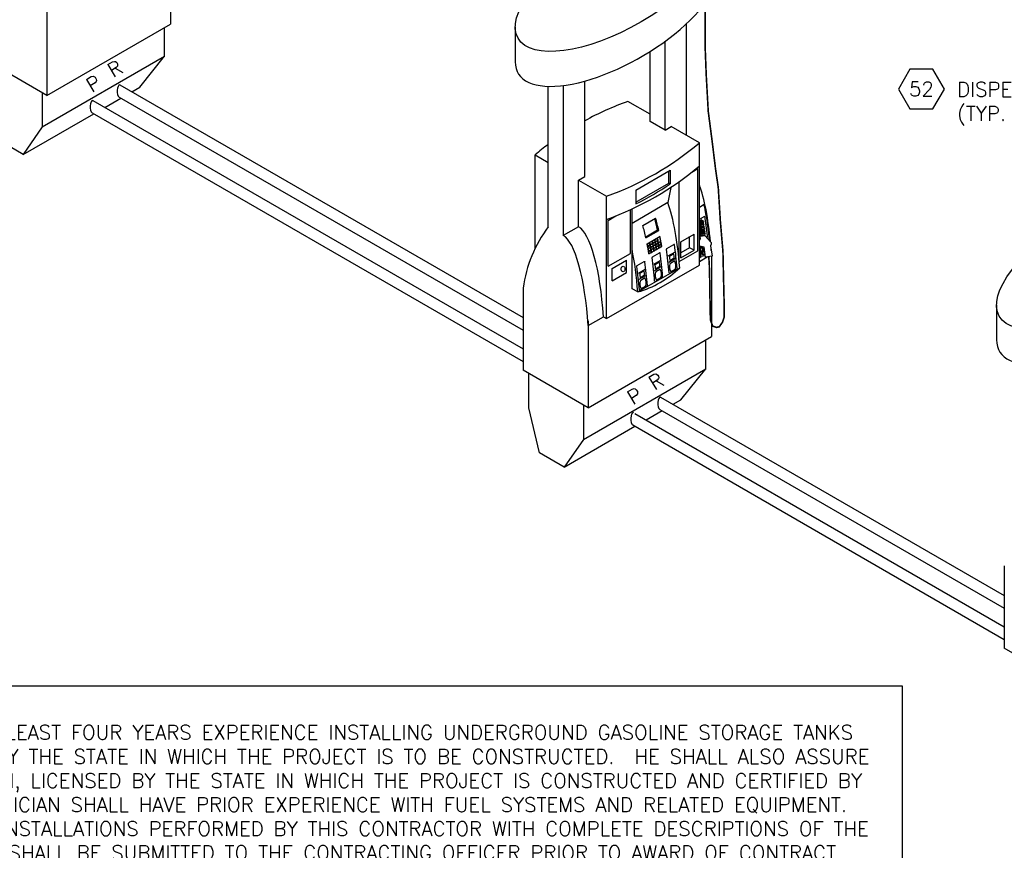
# Model space of a CAD drawing. Extents: x -15981 to -11679, y 2285 to 5601.
# Tile 99 of 103: x -12910 to -12296, y 3162 to 3679. Entities that reach past the tile are written whole.
import ezdxf
from ezdxf.enums import TextEntityAlignment as Align

# ---------------------------------------------------------------- set-up
doc = ezdxf.new("R2010")
doc.units = 0
doc.header["$MEASUREMENT"] = 0
doc.header["$PDSIZE"] = 1
doc.layers.get('0').update_dxf_attribs({"linetype": 'CONTINUOUS'})
for name, color, linetype in [('DISPENSER', 3, 'CONTINUOUS'), ('PIPING-PRODUCT-PREMIUM', 5, 'CONTINUOUS'), ('PIPING-PRODUCT-REGULAR', 4, 'CONTINUOUS'), ('TEXT', 3, 'CONTINUOUS')]:
    doc.layers.add(name, color=color, linetype=linetype)
doc.styles.add('SIMPLEX', font='simplex')

# ---------------------------------------------------------------- blocks, each defined once
blk = doc.blocks.new('HEX')
at = {"color": 3}
blk.add_lwpolyline([(-0.0577, 0.1), (-0.1155, 0), (-0.0577, -0.1), (0.0577, -0.1), (0.1155, 0), (0.0577, 0.1)], close=True, dxfattribs=at)
at = {"color": 3, "style": 'SIMPLEX'}
blk.add_attdef('D#', text='', height=0.08, dxfattribs=at).set_placement((0, 0), align=Align.MIDDLE)

msp = doc.modelspace()

# ---------------------------------------------------------------- linework, layer by layer
at = {"layer": 'DISPENSER'}
for p, q in [((-12816.25, 3726.68), (-12816.25, 3676.59)), ((-12893.14, 3686.53), (-12893.14, 3632.2)), ((-12893.14, 3632.2), (-12816.25, 3676.59)), ((-12494.43, 3607.3), (-12494.43, 3676.91)), ((-12601.25, 3674.87), (-12601.25, 3653.14)), ((-12507.83, 3610.57), (-12507.83, 3665.9)), ((-12517.17, 3615.96), (-12517.17, 3659.58)), ((-12893.14, 3632.2), (-12933.71, 3655.62)), ((-12557.91, 3581.66), (-12557.91, 3641.13)), ((-12580.66, 3550.26), (-12580.66, 3637.84)), ((-12571.32, 3638.36), (-12571.32, 3544.87)), ((-12517.17, 3620.44), (-12531.04, 3628.44)), ((-12507.83, 3610.57), (-12517.17, 3615.96)), ((-12507.83, 3610.57), (-12503.96, 3612.81)), ((-12486.46, 3602.71), (-12503.96, 3612.81)), ((-12486.46, 3526.44), (-12486.46, 3602.71)), ((-12588.87, 3595.05), (-12580.66, 3590.31)), ((-12588.87, 3536.84), (-12588.87, 3595.05)), ((-12561.79, 3579.42), (-12557.91, 3581.66)), ((-12561.79, 3550.37), (-12561.79, 3579.42)), ((-12561.79, 3579.42), (-12544.29, 3569.32)), ((-12499.02, 3528.72), (-12499.02, 3578.52)), ((-12504.34, 3574.87), (-12506.06, 3565.34)), ((-12544.29, 3493.06), (-12544.29, 3569.32)), ((-12506.06, 3565.34), (-12528.46, 3552.41)), ((-12528.46, 3511.73), (-12528.46, 3561.39)), ((-12561.79, 3550.37), (-12571.32, 3544.87)), ((-12514.89, 3526.94), (-12510.83, 3529.29)), ((-12505.89, 3532.14), (-12501.83, 3534.48)), ((-12505.47, 3528.36), (-12501.42, 3530.7)), ((-12478.93, 3531.93), (-12478.93, 3481.84)), ((-12544.29, 3493.06), (-12486.46, 3526.44)), ((-12524.89, 3509.67), (-12498.74, 3524.77)), ((-12524.39, 3521.46), (-12520.33, 3523.8)), ((-12514.47, 3523.16), (-12510.42, 3525.5)), ((-12523.97, 3517.68), (-12519.92, 3520.02)), ((-12596.4, 3512.13), (-12596.4, 3460.87)), ((-12524.89, 3509.67), (-12528.46, 3511.73)), ((-12301.25, 3501.66), (-12301.25, 3479.93)), ((-12555.82, 3488.71), (-12546.29, 3494.21)), ((-12546.29, 3494.21), (-12544.29, 3493.06)), ((-12555.82, 3491.78), (-12555.82, 3437.45)), ((-12555.82, 3437.45), (-12478.93, 3481.84)), ((-12555.82, 3437.45), (-12596.4, 3460.87)), ((-12296.4, 3338.93), (-12296.4, 3287.67)), ((-12255.82, 3264.24), (-12296.4, 3287.67))]:
    msp.add_line(p, q, dxfattribs=at)
at = {"layer": 'DISPENSER', "color": 2}
for p, q in [((-12819.82, 3656.53), (-12819.82, 3674.53)), ((-12896.07, 3612.51), (-12819.82, 3656.53)), ((-12835.31, 3637.28), (-12819.82, 3656.53)), ((-12840.16, 3634.48), (-12835.31, 3637.28)), ((-12526.1, 3573.15), (-12504.66, 3585.53)), ((-12504.66, 3585.53), (-12504.66, 3577.04)), ((-12491.22, 3584.38), (-12487.46, 3586.55)), ((-12487.46, 3535.4), (-12487.46, 3586.55)), ((-12526.1, 3573.15), (-12526.1, 3564.55)), ((-12529.46, 3533.73), (-12529.46, 3560.93)), ((-12486.46, 3562.56), (-12484.13, 3563.91)), ((-12543.29, 3554.31), (-12538.53, 3557.06)), ((-12543.29, 3525.75), (-12543.29, 3554.31)), ((-12521.73, 3551.11), (-12513.73, 3555.73)), ((-12486.46, 3555.08), (-12483.15, 3556.99)), ((-12519.76, 3543.34), (-12511.76, 3547.96)), ((-12498.08, 3540.98), (-12489.74, 3545.79)), ((-12489.74, 3535.67), (-12489.74, 3545.79)), ((-12517.92, 3533.46), (-12509.92, 3538.08)), ((-12506.69, 3536.79), (-12502.31, 3539.32)), ((-12499.02, 3528.72), (-12487.46, 3535.4)), ((-12498.08, 3530.86), (-12498.08, 3540.98)), ((-12498.08, 3530.86), (-12489.74, 3535.67)), ((-12543.29, 3525.75), (-12529.46, 3533.73)), ((-12540.94, 3524.34), (-12531.81, 3529.61)), ((-12531.81, 3521.9), (-12531.81, 3529.61)), ((-12515.69, 3531.59), (-12511.31, 3534.13)), ((-12486.46, 3531.06), (-12485.3, 3531.73)), ((-12486.46, 3528.75), (-12481.65, 3531.53)), ((-12540.94, 3516.63), (-12540.94, 3524.34)), ((-12504.99, 3521.45), (-12500.61, 3523.98)), ((-12540.94, 3516.63), (-12531.81, 3521.9)), ((-12513.99, 3516.26), (-12509.61, 3518.79)), ((-12523.49, 3510.77), (-12519.11, 3513.3)), ((-12482.51, 3461.78), (-12482.51, 3479.78)), ((-12558.75, 3417.76), (-12482.51, 3461.78)), ((-12497.99, 3442.53), (-12482.51, 3461.78)), ((-12502.84, 3439.73), (-12497.99, 3442.53))]:
    msp.add_line(p, q, dxfattribs=at)
at = {"layer": 'DISPENSER', "color": 7}
for p, q in [((-12505.45, 3577.49), (-12505.45, 3585.07)), ((-12526.1, 3565.57), (-12505.45, 3577.49)), ((-12504.66, 3577.04), (-12505.45, 3577.49)), ((-12483.94, 3553.89), (-12486.46, 3553.52)), ((-12519.94, 3544.15), (-12512.56, 3548.41)), ((-12511.76, 3547.96), (-12512.56, 3548.41)), ((-12484.42, 3553.18), (-12486.46, 3552.88)), ((-12483.78, 3552.77), (-12486.46, 3552.38)), ((-12484.26, 3552.06), (-12486.46, 3551.74)), ((-12483.61, 3551.65), (-12486.46, 3551.23)), ((-12484.09, 3550.94), (-12486.46, 3550.59)), ((-12483.45, 3550.53), (-12486.46, 3550.09)), ((-12483.93, 3549.82), (-12486.46, 3549.45)), ((-12483.29, 3549.42), (-12486.46, 3548.95)), ((-12483.12, 3548.3), (-12486.46, 3547.81)), ((-12483.77, 3548.71), (-12486.4, 3548.32)), ((-12483.6, 3547.59), (-12486.24, 3547.2)), ((-12517.28, 3540.62), (-12515.91, 3541.41)), ((-12515.68, 3541.54), (-12514.31, 3542.33)), ((-12514.08, 3542.47), (-12512.71, 3543.26)), ((-12513.83, 3541.16), (-12512.46, 3541.95)), ((-12513.79, 3540.89), (-12512.42, 3541.69)), ((-12512.48, 3543.39), (-12511.11, 3544.18)), ((-12492.53, 3537.28), (-12492.53, 3544.18)), ((-12482.96, 3547.18), (-12486.46, 3546.67)), ((-12482.79, 3546.06), (-12486.46, 3545.52)), ((-12483.44, 3546.47), (-12486.07, 3546.08)), ((-12518.88, 3539.69), (-12517.51, 3540.49)), ((-12518.63, 3538.38), (-12517.26, 3539.18)), ((-12518.59, 3538.12), (-12515.62, 3539.84)), ((-12518.35, 3536.81), (-12516.98, 3537.6)), ((-12518.3, 3536.55), (-12516.93, 3537.34)), ((-12518.08, 3535.24), (-12516.71, 3536.03)), ((-12518.04, 3534.97), (-12516.67, 3535.76)), ((-12517.03, 3539.31), (-12515.66, 3540.1)), ((-12516.75, 3537.74), (-12515.38, 3538.53)), ((-12516.7, 3537.47), (-12515.33, 3538.26)), ((-12516.48, 3536.16), (-12515.11, 3536.95)), ((-12516.44, 3535.9), (-12515.07, 3536.69)), ((-12516.22, 3534.58), (-12514.86, 3535.37)), ((-12515.43, 3540.23), (-12514.06, 3541.02)), ((-12515.39, 3539.97), (-12514.02, 3540.76)), ((-12515.15, 3538.66), (-12513.78, 3539.45)), ((-12515.1, 3538.4), (-12513.73, 3539.19)), ((-12514.88, 3537.08), (-12513.51, 3537.87)), ((-12514.84, 3536.82), (-12513.47, 3537.61)), ((-12514.62, 3535.51), (-12513.26, 3536.3)), ((-12513.55, 3539.58), (-12512.18, 3540.37)), ((-12513.5, 3539.32), (-12512.13, 3540.11)), ((-12513.28, 3538.01), (-12511.91, 3538.8)), ((-12513.24, 3537.74), (-12511.87, 3538.54)), ((-12513.02, 3536.43), (-12511.66, 3537.22)), ((-12511.95, 3540.51), (-12510.58, 3541.3)), ((-12511.9, 3540.24), (-12510.53, 3541.04)), ((-12511.68, 3538.93), (-12510.31, 3539.72)), ((-12511.64, 3538.67), (-12510.27, 3539.46)), ((-12511.42, 3537.36), (-12510.06, 3538.14)), ((-12492.53, 3537.28), (-12498.08, 3534.08)), ((-12489.74, 3535.67), (-12492.53, 3537.28)), ((-12517.82, 3533.66), (-12516.46, 3534.45))]:
    msp.add_line(p, q, dxfattribs=at)
at = {"layer": 'DISPENSER', "color": 1}
for p, q in [((-12484.59, 3554.3), (-12486.46, 3554.02)), ((-12484.59, 3554.3), (-12486.46, 3554.02)), ((-12485.66, 3555.54), (-12485.46, 3554.17)), ((-12484.59, 3554.3), (-12483.94, 3553.89)), ((-12483.94, 3553.89), (-12484.42, 3553.18)), ((-12486.46, 3548.37), (-12486.4, 3548.32)), ((-12486.4, 3548.32), (-12486.46, 3548.25)), ((-12484.42, 3553.18), (-12483.78, 3552.77)), ((-12483.78, 3552.77), (-12484.26, 3552.06)), ((-12484.26, 3552.06), (-12483.61, 3551.65)), ((-12483.61, 3551.65), (-12484.09, 3550.94)), ((-12484.09, 3550.94), (-12483.45, 3550.53)), ((-12483.45, 3550.53), (-12483.93, 3549.82)), ((-12483.93, 3549.82), (-12483.29, 3549.42)), ((-12483.29, 3549.42), (-12483.77, 3548.71)), ((-12483.77, 3548.71), (-12483.12, 3548.3)), ((-12483.12, 3548.3), (-12483.6, 3547.59)), ((-12483.6, 3547.59), (-12482.96, 3547.18)), ((-12486.46, 3547.39), (-12486.24, 3547.2)), ((-12486.24, 3547.2), (-12486.46, 3546.94)), ((-12486.46, 3546.4), (-12486.07, 3546.08)), ((-12486.07, 3546.08), (-12486.46, 3545.63)), ((-12486.46, 3545.42), (-12485.91, 3544.97)), ((-12483.27, 3545.35), (-12485.91, 3544.97)), ((-12485.91, 3544.97), (-12485.82, 3544.41)), ((-12482.96, 3547.18), (-12483.44, 3546.47)), ((-12483.44, 3546.47), (-12482.79, 3546.06)), ((-12482.79, 3546.06), (-12483.27, 3545.35)), ((-12483.27, 3545.35), (-12483.19, 3544.79))]:
    msp.add_line(p, q, dxfattribs=at)
at = {"layer": 'DISPENSER', "const_width": 1}
msp.add_lwpolyline([(-12482.95, 3689.43), (-12482.95, 3664.32), (-12482.2, 3644.74), (-12480.95, 3622.24), (-12478.45, 3603.07), (-12476.36, 3585.98), (-12474.7, 3574.73), (-12473.44, 3554.32), (-12471.78, 3534.73), (-12471.36, 3515.98), (-12470.94, 3498.48), (-12471.03, 3494.04), (-12472.11, 3490.8), (-12474.04, 3488.03), (-12475.76, 3487.58), (-12478.16, 3488.42), (-12479.47, 3491.85), (-12479.74, 3496.56), (-12479.77, 3502.28), (-12479.93, 3507.25), (-12479.93, 3513.26), (-12480.05, 3517.34), (-12480.17, 3521.55), (-12480.29, 3526.59), (-12480.61, 3531.69)], dxfattribs=at)
at = {"layer": 'DISPENSER', "color": 2}
for points in [[(-12896.07, 3633.89), (-12896.07, 3612.51), (-12907.98, 3595.32), (-12923.46, 3604.26), (-12930.14, 3632.18), (-12930.14, 3653.56)], [(-12857.04, 3624.73), (-12847.04, 3630.5)], [(-12907.98, 3595.32), (-12863.92, 3620.76)], [(-12519.02, 3539.76), (-12511.02, 3544.38)], [(-12558.75, 3439.14), (-12558.75, 3417.76), (-12570.66, 3400.57), (-12586.15, 3409.51), (-12592.82, 3437.43), (-12592.82, 3458.81)], [(-12519.72, 3429.98), (-12509.72, 3435.75)], [(-12570.66, 3400.57), (-12526.61, 3426.01)]]:
    msp.add_lwpolyline(points, dxfattribs=at)
at = {"layer": 'DISPENSER', "color": 7}
for points in [[(-12515.66, 3540.1, 0.001855), (-12515.91, 3541.41)], [(-12515.43, 3540.23, 0.001852), (-12515.68, 3541.54)], [(-12514.06, 3541.02, 0.001855), (-12514.31, 3542.33)], [(-12513.83, 3541.16, 0.001852), (-12514.08, 3542.47)], [(-12512.46, 3541.95, 0.001855), (-12512.71, 3543.26)], [(-12511.95, 3540.51, 0.004071), (-12512.48, 3543.39, 0.004071)], [(-12512.18, 3540.37, 0.001853), (-12512.42, 3541.69)], [(-12510.58, 3541.3), (-12510.58, 3541.3, 0.004293), (-12511.11, 3544.18)], [(-12518.63, 3538.38, 0.001852), (-12518.88, 3539.69)], [(-12518.35, 3536.81, 0.00185), (-12518.59, 3538.12, 0.00185)], [(-12518.08, 3535.24, 0.001849), (-12518.3, 3536.55, 0.001849)], [(-12517.26, 3539.18, 0.001855), (-12517.51, 3540.49)], [(-12517.03, 3539.31, 0.001852), (-12517.28, 3540.62)], [(-12516.98, 3537.6, 0.001853), (-12517.22, 3538.91)], [(-12516.75, 3537.74, 0.00185), (-12516.99, 3539.05)], [(-12516.71, 3536.03, 0.001852), (-12516.93, 3537.34, 0.001852)], [(-12516.48, 3536.16, 0.001849), (-12516.7, 3537.47)], [(-12516.46, 3534.45, 0.001851), (-12516.67, 3535.76)], [(-12516.22, 3534.58, 0.001848), (-12516.44, 3535.9)], [(-12515.38, 3538.53, 0.001853), (-12515.62, 3539.84)], [(-12515.15, 3538.66, 0.00185), (-12515.39, 3539.97)], [(-12515.11, 3536.95, 0.001852), (-12515.33, 3538.26)], [(-12514.88, 3537.08, 0.001849), (-12515.1, 3538.4)], [(-12514.86, 3535.37, 0.001851), (-12515.07, 3536.69)], [(-12514.62, 3535.51, 0.001848), (-12514.84, 3536.82)], [(-12513.78, 3539.45, 0.001853), (-12514.02, 3540.76)], [(-12513.55, 3539.58, 0.00185), (-12513.79, 3540.89)], [(-12513.51, 3537.87, 0.001852), (-12513.73, 3539.19, 0.001852)], [(-12513.28, 3538.01, 0.001849), (-12513.5, 3539.32, 0.001849)], [(-12513.26, 3536.3, 0.001851), (-12513.47, 3537.61)], [(-12513.02, 3536.43, 0.001848), (-12513.24, 3537.74)], [(-12511.91, 3538.8, 0.001852), (-12512.13, 3540.11, 0.001852)], [(-12511.68, 3538.93, 0.001849), (-12511.9, 3540.24, 0.001849)], [(-12511.66, 3537.22, 0.001851), (-12511.87, 3538.54, 0.001851)], [(-12511.42, 3537.36, 0.001848), (-12511.64, 3538.67, 0.001848)], [(-12510.31, 3539.72), (-12510.31, 3539.72, 0.001822), (-12510.53, 3541.04)], [(-12510.06, 3538.14), (-12510.06, 3538.14, 0.001749), (-12510.27, 3539.46)], [(-12517.82, 3533.66, 0.001848), (-12518.04, 3534.97)]]:
    msp.add_lwpolyline(points, format="xyb", dxfattribs=at)
at = {"layer": 'DISPENSER'}
for points in [[(-12486.46, 3542.01), (-12485.84, 3542.8), (-12486.07, 3544.37), (-12483.06, 3544.81), (-12479.22, 3540.58), (-12479.04, 3539.4), (-12479.52, 3538.39), (-12478.58, 3531.98), (-12482.64, 3531.39), (-12483.54, 3537.51), (-12486.46, 3538.32)], [(-12482.74, 3532.11), (-12485.56, 3531.7), (-12486.46, 3537.84)]]:
    msp.add_lwpolyline(points, dxfattribs=at)
for points in [[(-12482.9, 3533.19), (-12484.09, 3532.81, -0.46232), (-12485.06, 3533.42), (-12485.75, 3538.12)], [(-12485.66, 3537.6), (-12484.63, 3536.95, -0.226401), (-12484.48, 3536.32), (-12485.02, 3533.27)], [(-12485.39, 3538.02), (-12484.3, 3537.34, -0.243692), (-12483.99, 3536.23), (-12484.59, 3532.83)]]:
    msp.add_lwpolyline(points, format="xyb", dxfattribs=at)
at = {"layer": 'DISPENSER', "color": 1}
for points in [[(-12505.15, 3531.52, -0.001985), (-12504.96, 3529.67), (-12504.96, 3529.67, 0.543613), (-12504.58, 3529.47), (-12502.35, 3530.76, 0.297132), (-12502.11, 3531.25), (-12502.11, 3531.25, 0.002001), (-12502.31, 3533.1, 0.539267), (-12502.69, 3533.28), (-12504.91, 3532, 0.297833)], [(-12514.15, 3526.32, -0.001985), (-12513.96, 3524.47), (-12513.96, 3524.47, 0.543613), (-12513.58, 3524.28), (-12511.35, 3525.56, 0.297132), (-12511.11, 3526.05), (-12511.11, 3526.05, 0.002001), (-12511.31, 3527.9, 0.539267), (-12511.69, 3528.09), (-12513.91, 3526.81, 0.297833)], [(-12523.65, 3520.83, -0.001985), (-12523.46, 3518.98), (-12523.46, 3518.98, 0.543613), (-12523.08, 3518.79), (-12520.85, 3520.08, 0.297132), (-12520.61, 3520.57), (-12520.61, 3520.57, 0.002001), (-12520.81, 3522.42, 0.539267), (-12521.19, 3522.6), (-12523.41, 3521.32, 0.297833)]]:
    msp.add_lwpolyline(points, format="xyb", close=True, dxfattribs=at)
at = {"layer": 'DISPENSER', "color": 2}
for points in [[(-12525.44, 3525.61, -0.305739), (-12525.19, 3526.11), (-12520.81, 3528.64, -0.531751), (-12520.43, 3528.46)], [(-12513.44, 3517.45, 0.441442), (-12513.09, 3517.34), (-12510.6, 3518.77, 0.191447), (-12510.37, 3519.06, 0.189181), (-12510.75, 3523.57, 0.433762), (-12511.1, 3523.67), (-12513.56, 3522.25, 0.195171), (-12513.79, 3521.96, 0.178806), (-12513.44, 3517.45)], [(-12504.44, 3522.65, 0.441442), (-12504.09, 3522.54), (-12501.6, 3523.97, 0.191447), (-12501.37, 3524.26, 0.189181), (-12501.75, 3528.76, 0.433762), (-12502.1, 3528.87), (-12504.56, 3527.45, 0.195171), (-12504.79, 3527.15, 0.178806), (-12504.44, 3522.65)], [(-12522.94, 3511.97, 0.441442), (-12522.59, 3511.85), (-12520.1, 3513.29, 0.191447), (-12519.87, 3513.58, 0.189181), (-12520.25, 3518.08, 0.433762), (-12520.6, 3518.19), (-12523.06, 3516.77, 0.195171), (-12523.29, 3516.47, 0.178806), (-12522.94, 3511.97)]]:
    msp.add_lwpolyline(points, format="xyb", dxfattribs=at)
at = {"layer": 'DISPENSER'}
for centre, radius, start, end in [((-12468.06, 3452.58), 186.8, 109.70383, 118.75156), ((-12468.06, 3452.58), 186.8, 127.06958, 130.29617), ((-12607.27, 3745.18), 186.8, 289.70383, 310.29617), ((-12607.27, 3730.75), 186.8, 289.70383, 310.29617), ((-12514.89, 3500.79), 82.29, 143.05088, 172.07743), ((-12541.65, 3568.9), 61.55, 285.79898, 314.20102)]:
    msp.add_arc(centre, radius, start, end, dxfattribs=at)
at = {"layer": 'DISPENSER', "color": 2}
for centre, radius, start, end in [((-12609.18, 3731.85), 186.8, 296.40808, 304.0252), ((-12483.88, 3563.47), 0.5, 12.05874, 120), ((-12483.44, 3544.62), 2, 324.06615, 6.32529), ((-12506.44, 3536.36), 0.5, 120, 188.00171), ((-12502.18, 3539.11), 0.25, 7.99248, 120), ((-12515.44, 3531.16), 0.5, 120, 188.00171), ((-12511.18, 3533.91), 0.25, 7.99249, 120), ((-12500.86, 3524.42), 0.5, 300, 4.36113), ((-12509.86, 3519.22), 0.5, 300, 4.36113), ((-12505.12, 3521.67), 0.25, 184.37972, 300), ((-12523.62, 3510.99), 0.25, 184.37972, 300), ((-12519.36, 3513.73), 0.5, 300, 4.36113), ((-12514.12, 3516.47), 0.25, 184.37972, 300)]:
    msp.add_arc(centre, radius, start, end, dxfattribs=at)
at = {"layer": 'DISPENSER'}
for centre in [(-12537.54, 3703.55), (-12237.54, 3530.35)]:
    msp.add_ellipse(centre, major_axis=(-61.98, -35.78), ratio=0.413103, dxfattribs=at)
for centre, major_axis, ratio, start_param, end_param in [((-12537.54, 3681.82), (-61.98, -35.78), 0.413103, 6.043584, 9.196117), ((-12494.48, 3524.71), (-2.11, 65.07), 0.244624, 4.956517, 5.628974), ((-12514.08, 3513.4), (-2.11, 65.07), 0.244624, 4.880239, 5.628974), ((-12561.84, 3485.82), (-2.11, 65.07), 0.244624, 4.833761, 6.148341), ((-12571.37, 3480.32), (-2.11, 65.07), 0.244624, 4.833761, 6.148341), ((-12540.23, 3498.29), (-2.11, 65.07), 0.244624, 4.880239, 5.328056), ((-12494.48, 3524.71), (-2.11, 65.07), 0.244624, 4.871248, 4.921949), ((-12494.48, 3524.71), (-2.11, 65.07), 0.244624, 4.871248, 4.921949), ((-12237.54, 3508.61), (-61.98, -35.78), 0.413103, 6.043584, 9.196117)]:
    msp.add_ellipse(centre, major_axis=major_axis, ratio=ratio, start_param=start_param, end_param=end_param, dxfattribs=at)
at = {"layer": 'DISPENSER', "color": 7}
msp.add_ellipse((-12523.95, 3508.61), major_axis=(-2.11, 65.07), ratio=0.244624, start_param=5.362633, end_param=5.506849, dxfattribs=at)
at = {"layer": 'DISPENSER', "color": 2}
for centre, start_param, end_param in [((-12523.16, 3508.15), 5.362633, 5.524395), ((-12531.16, 3503.54), 5.362633, 5.524395), ((-12523.16, 3508.15), 5.182346, 5.294844), ((-12531.16, 3503.54), 5.182346, 5.294844), ((-12520.66, 3509.6), 4.890753, 5.127124), ((-12515.66, 3512.48), 4.889465, 5.126567), ((-12529.66, 3504.4), 4.890753, 5.127124), ((-12524.66, 3507.29), 4.889465, 5.126567), ((-12539.16, 3498.92), 4.890753, 5.127124), ((-12534.16, 3501.8), 4.889465, 5.126567)]:
    msp.add_ellipse(centre, major_axis=(-2.11, 65.07), ratio=0.244624, start_param=start_param, end_param=end_param, dxfattribs=at)
at = {"layer": 'DISPENSER', "color": 1}
msp.add_ellipse((-12534.05, 3524), major_axis=(0, 1.67), ratio=0.698745, dxfattribs=at)
at = {"layer": 'DISPENSER', "color": 2}
msp.add_open_spline([(-12480.1, 3541.56), (-12480.11, 3541.67), (-12480.12, 3541.78), (-12480.7, 3547.69), (-12481.46, 3553.25), (-12482.7, 3560.17), (-12483.04, 3561.91), (-12483.39, 3563.58)], degree=3, knots=[4.9670864, 4.9670864, 4.9670864, 4.9670864, 4.9724958, 4.9724958, 5.2499643, 5.2499643, 5.346627, 5.346627, 5.346627, 5.346627], dxfattribs=at)
msp.add_open_spline([(-12481.45, 3544.84), (-12481.92, 3549.06), (-12482.49, 3553.14), (-12483.15, 3556.99)], degree=3, dxfattribs=at)
at = {"layer": 'DISPENSER'}
for p in [(-12514.72, 3535.31), (-12513.12, 3536.23), (-12511.52, 3537.16), (-12516.32, 3534.38)]:
    msp.add_point(p, dxfattribs=at)
at = {"layer": 'PIPING-PRODUCT-PREMIUM'}
for p, q in [((-12864.52, 3629.05), (-12596.4, 3474.25, 0)), ((-12864.97, 3621.36), (-12596.4, 3466.3, 0)), ((-12526.65, 3433.98), (-12296.4, 3301.04)), ((-12527.96, 3426.79), (-12296.4, 3293.1))]:
    msp.add_line(p, q, dxfattribs=at)
for centre, major_axis, start_param, end_param in [((-12864.52, 3625.14), (0, -3.91), 3.141593, 6.029248), ((-12527.52, 3430.57), (0, 3.91), 0, 2.887656)]:
    msp.add_ellipse(centre, major_axis=major_axis, ratio=0.45242, start_param=start_param, end_param=end_param, dxfattribs=at)
at = {"layer": 'PIPING-PRODUCT-REGULAR'}
for p, q in [((-12847.64, 3638.8), (-12596.4, 3493.74, 0)), ((-12848.09, 3631.11), (-12596.4, 3485.79, 0)), ((-12510.63, 3444.22), (-12296.4, 3320.53)), ((-12511.08, 3436.53), (-12296.4, 3312.59))]:
    msp.add_line(p, q, dxfattribs=at)
for centre, major_axis, start_param, end_param in [((-12847.64, 3634.89), (0, -3.91), 3.141593, 6.029248), ((-12510.63, 3440.32), (0, 3.91), 0, 2.887656)]:
    msp.add_ellipse(centre, major_axis=major_axis, ratio=0.45242, start_param=start_param, end_param=end_param, dxfattribs=at)
at = {"layer": 'TEXT', "linetype": 'Continuous'}
msp.add_lwpolyline([(-13520.29, 3264.27), (-12359.98, 3264.27), (-12359.98, 2606.21), (-13520.29, 2606.21)], close=True, dxfattribs=at)

# ---------------------------------------------------------------- block references
at = {"layer": 'TEXT'}
ref = msp.add_blockref('HEX', (-12348.07, 3636.16), dxfattribs=dict(at, xscale=123.759022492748, yscale=123.759022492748, zscale=123.759022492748))
ref.add_attrib('D#', '52', dxfattribs={"layer": '0', "height": 9, "style": 'SIMPLEX'}).set_placement((-12348.07, 3636.16), align=Align.MIDDLE)

# ---------------------------------------------------------------- texts
at = {"layer": 'DISPENSER', "style": 'SIMPLEX'}
for s, p in [('R', (-12851.92, 3642.86)), ('P', (-12865.31, 3633.67)), ('R', (-12514.6, 3448.11)), ('P', (-12528, 3438.92))]:
    msp.add_text(s, height=9, rotation=30.86983, dxfattribs=at).set_placement(p)
at = {"layer": 'TEXT', "insert": (-12325.78, 3640.38), "char_height": 9, "width": 119.1701, "attachment_point": 1, "style": 'SIMPLEX'}
msp.add_mtext('\\pt153;DISPENSER SUMP (TYP. OF 7)', dxfattribs=at)
at = {"layer": 'TEXT', "linetype": 'Continuous', "insert": (-13535.7, 3254.72), "char_height": 9, "width": 1155.8294, "attachment_point": 1, "style": 'SIMPLEX'}
msp.add_mtext("\\pi-27,l54;CONTRACTOR EXPERIENCE AND LICENSING:\\P\\pi-27,l81;1.^ICONTRACTOR SHALL CERTIFY THAT HE (OR HIS INSTALLATION SUB-CONTRACTOR) HAS AT LEAST FOUR YEARS EXPERIENCE INSTALLING UNDERGROUND GASOLINE STORAGE TANKS AND DISPENSING EQUIPMENT AND HOLDS ALL CERTIFICATIONS OR LICENSES REQUIRED BY THE STATE IN WHICH THE PROJECT IS TO BE CONSTRUCTED.\\~ HE SHALL ALSO ASSURE THAT THE DESIGNED GASOLINE FUEL SYSTEM SHALL BE INSTALLED BY SKILLED WORKMEN, LICENSED BY THE STATE IN WHICH THE PROJECT IS CONSTRUCTED AND CERTIFIED BY THE EQUIPMENT MANUFACTURERS.\\~ CONTRACTOR'S FUEL SYSTEM INSTALLER AND ELECTRICIAN SHALL HAVE PRIOR EXPERIENCE WITH FUEL SYSTEMS AND RELATED EQUIPMENT.\\~ AS EVIDENCE OF THIS EXPERIENCE, A LIST OF THE MOST RECENT THREE FUEL SYSTEM INSTALLATIONS PERFORMED BY THIS CONTRACTOR WITH COMPLETE DESCRIPTIONS OF THE LOCATION, THE PROJECT NAME, AND THE EQUIPMENT INSTALLED AND DATE OF PROJECT SHALL BE SUBMITTED TO THE CONTRACTING OFFICER PRIOR TO AWARD OF CONTRACT.^J^JCONTRACTOR CERTIFICATION OF LICENSING AND EXPERIENCE. CONTRACTOR SHALL CERTIFY THAT HE (OR HIS INSTALLATION SUBCONTRACTOR IS A CERTIFIED INSTALLER AND/OR AUTHORIZED SERVICE CONTRACTOR FOR THE FOLLOWING EQUIPMENT MANUFACTURERS, AS APPLICABLE TO THE SYSTEM BEING INSTALLED:\\P\\pl108;a.^IDRESSER WAYNE.\\Pb.^IVEEDER-ROOT\\Pc.^IRED JACKET\\Pd.^IOPW\\Pe.^ICONTAINMENT SOLUTIONS / XERXES\\Pf.^IOPW/FLEXWORKS\\P\\pl81;2.^ICONTRACTOR SHALL ALSO CERTIFY THAT HE (OR HIS INSTALLATION SUBCONTRACTOR) HOLDS ALL NECESSARY LICENSES AND MANUFACTURER CERTIFICATIONS FOR CONSTRUCTION AND INSTALLATION REQUIRED UNDER THIS CONTRACT AT THE PROJECT LOCATION. THESE CERTIFICATIONS SHALL BE SUBMITTED IN WRITING TO THE CONTRACTING OFFICER BEFORE AWARD OF CONTRACT.\\~ CHANGING OF SUBCONTRACTORS AFTER THIS CERTIFICATION WILL REQUIRE RE-CERTIFICATION OF THE NEW SUBCONTRACTOR, SHOWING REQUISITE EXPERIENCE AND RESUBMITTAL TO THE CONTRACTING OFFICER PRIOR TO THE NEW SUBCONTRACTOR PERFORMING ANY WORK ON THE JOBSITE.\\P3.^ICONTRACTOR SHALL CERTIFY THAT THE INSTALLATION OF THE PETROLEUM-SYSTEM-RELATED ELECTRICAL COMPONENTS WILL BE DONE BY AN EXPERIENCED CONTRACTOR OR SUBCONTRACTOR. THIS PETROLEUM ELECTRICAL CONTRACTOR SHALL HAVE FUEL ELECTRICAL SYSTEM EXPERIENCE WITH SYSTEMS SIMILAR TO THOSE INSTALLED UNDER THIS CONTRACT. (PETROLEUM-SYSTEM-RELATED COMPONENTS ARE THOSE ESSENTIAL TO THE LEGAL OPERATION OF THE PETROLEUM STORAGE, DISPENSING, LEAK DETECTION, AND EMERGENCY EQUIPMENT. THEY INCLUDE, BUT ARE NOT LIMITED TO: DISPENSERS, SUBMERSIBLE PUMPS, PUMP CONTROLLERS, LEAK DETECTION EQUIPMENT, VAPOR RECOVERY SYSTEMS, EMERGENCY SHUT-OFF SWITCHES, AND ALL CONDUIT RELATED TO THESE SYSTEMS.) AS EVIDENCE OF THIS EXPERIENCE, A LIST OF THE MOST RECENT FIVE FUEL SYSTEM INSTALLATIONS PERFORMED BY THIS CONTRACTOR WITH COMPLETE DESCRIPTIONS OF THE LOCATION, THE PROJECT NAME, AND THE EQUIPMENT INSTALLED AND DATE OF PROJECT SHALL BE SUBMITTED TO THE CONTRACTING OFFICER BEFORE CONSTRUCTION BEGINS. NOTE: IT IS PREFERRED BUT NOT MANDATORY THAT THE PETROLEUM ELECTRICAL SUBCONTRACTOR BE A SUBCONTRACTOR TO THE PETROLEUM SYSTEM INSTALLER. IF THE PETROLEUM ELECTRICAL INSTALLER IS A SUBCONTRACTOR OF THE PETROLEUM SYSTEMS INSTALLER DESCRIBED IN 1, ABOVE, AND WORKED ON THE PROJECTS SUBMITTED UNDER THAT PARAGRAPH, CONTRACTOR SHALL SO CERTIFY AND NO ADDITIONAL PROJECTS NEED BE REPORTED.\\P4.^ITHE LICENSED, EXPERIENCED AND MANUFACTURER-CERTIFIED FUEL SYSTEM INSTALLERS DESCRIBED IN B. 1-3 ABOVE SHALL REMAIN ON-SITE DURING ALL ACTIVE PHASES OF THE FUEL SYSTEM INSTALLATION.\\~ UNLICENSED, UN-EXPERIENCED AND NON-MANUFACTURER-CERTIFIED LABORERS MAY NOT PERFORM SUBSTANTIAL WORK WITHOUT A LICENSED, EXPERIENCED AND MANUFACTURER-CERTIFIED FUEL SYSTEM INSTALLER PRESENT.{\\fArial|b0|i0|c0|p34;”}", dxfattribs=at)

doc.saveas('drawing.dxf')
